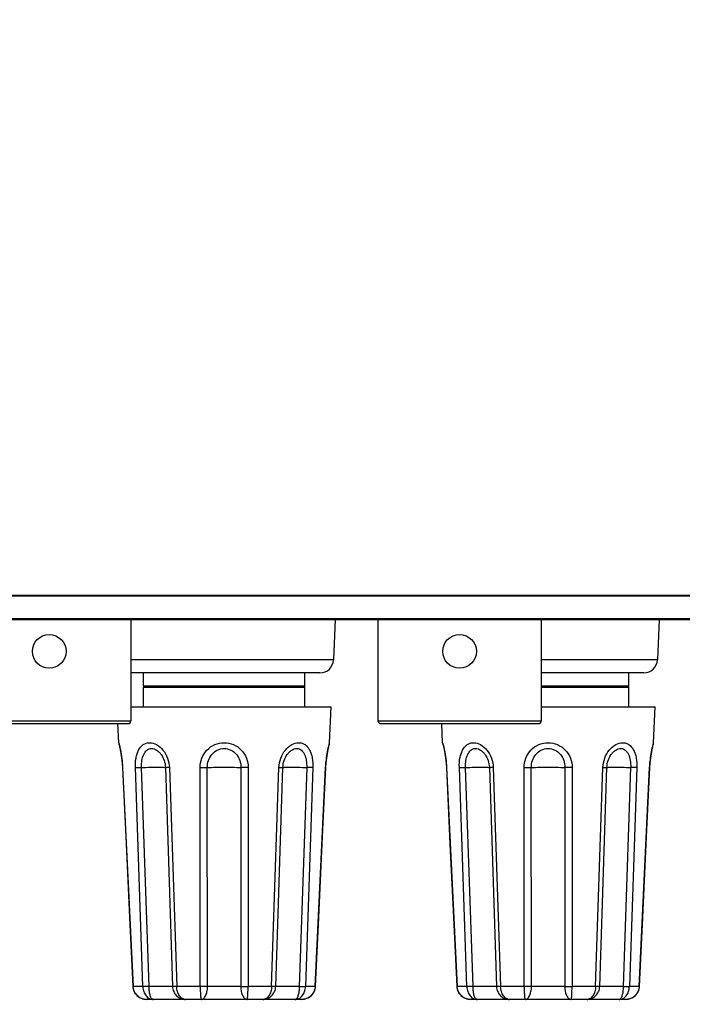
# Model space of a CAD drawing. Header units: inches. Extents: x 0 to 34, y 0 to 22.
# Tile 51 of 136: x 10 to 11.1, y 12.6 to 14.3. Entities that reach past the tile are written whole.
import ezdxf

# ---------------------------------------------------------------- set-up
doc = ezdxf.new("R2010")
doc.units = ezdxf.units.IN
doc.header["$LTSCALE"] = 1.87
doc.header["$MEASUREMENT"] = 0
doc.layers.get('0').update_dxf_attribs({"linetype": 'CONTINUOUS'})
doc.layers.add('02___PRT_ALL_AXES', color=7, linetype='CONTINUOUS')
doc.layers.add('DIMENSIONS', color=7, linetype='CONTINUOUS')
doc.styles.get("Standard").update_dxf_attribs({"font": 'txt', "width": 0.8})
doc.dimstyles.new('DIMSTYLE_1', dxfattribs={"dimtxt": 0.125, "dimasz": 0.18, "dimexe": 0.125, "dimexo": 0.0625, "dimgap": 0.0625, "dimtad": 0, "dimtih": 1, "dimtoh": 1, "dimdec": 3, "dimlfac": 1.333333, "dimzin": 4, "dimdsep": 46, "dimtxsty": 'STANDARD', "dimblk": '_FILLED', "dimblk1": '_FILLED', "dimblk2": '_FILLED', "dimcen": 0.09, "dimadec": 0, "dimazin": 0, "dimtp": 0.001, "dimtm": 0.001, "dimtfac": 1, "dimtdec": 3, "dimtofl": 0, "dimtmove": 0, "dimatfit": 3, "dimldrblk": '_FILLED', "dimfxl": 1, "dimtolj": 1, "dimtzin": 4, "dimarcsym": 0})

# ---------------------------------------------------------------- blocks, each defined once
blk = doc.blocks.new('_FILLED')
at = {"color": 0, "linetype": 'BYBLOCK'}
blk.add_solid([(0, 0), (-1, 0.1736), (-1, -0.1736)], dxfattribs=at)
blk = doc.blocks.new('*D2')
at = {"layer": 'DIMENSIONS', "color": 2, "linetype": 'CONTINUOUS'}
for p, q in [((5.8042, 13.4669), (5.8042, 11.6977)), ((14.8041, 13.4669), (14.8041, 11.6977)), ((5.8042, 11.8227), (9.5292, 11.8227)), ((14.8041, 11.8227), (11.0792, 11.8227))]:
    blk.add_line(p, q, dxfattribs=at)
at = {"layer": 'DIMENSIONS', "color": 2, "linetype": 'CONTINUOUS', "xscale": 0.18, "yscale": 0.18, "zscale": 0.18, "rotation": 180}
blk.add_blockref('_FILLED', (5.8042, 11.8227), dxfattribs=at)
at = {"layer": 'DIMENSIONS', "color": 2, "linetype": 'CONTINUOUS', "xscale": 0.18, "yscale": 0.18, "zscale": 0.18}
blk.add_blockref('_FILLED', (14.8041, 11.8227), dxfattribs=at)
at = {"layer": 'DIMENSIONS', "color": 2, "linetype": 'CONTINUOUS', "insert": (10.3042, 11.8852), "char_height": 0.125, "width": 1.425, "attachment_point": 2, "line_spacing_factor": 0.9}
blk.add_mtext('12.000{\\Ftxt.shx;\\W1.000000;\\H0.125000; }[304.8]', dxfattribs=at)
blk = doc.blocks.new('*D6')
at = {"layer": 'DIMENSIONS', "color": 2, "linetype": 'CONTINUOUS'}
for p, q in [((14.0667, 20.0346), (3.4292, 20.0346)), ((3.5542, 20.0346), (3.5542, 16.9028)), ((3.5542, 12.5727), (3.5542, 16.6528)), ((8.5529, 12.5727), (3.4292, 12.5727))]:
    blk.add_line(p, q, dxfattribs=at)
at = {"layer": 'DIMENSIONS', "color": 2, "linetype": 'CONTINUOUS', "xscale": 0.18, "yscale": 0.18, "zscale": 0.18}
for p, rotation in [((3.5542, 20.0346), 90), ((3.5542, 12.5727), 270)]:
    blk.add_blockref('_FILLED', p, dxfattribs=dict(at, rotation=rotation))
at = {"layer": 'DIMENSIONS', "color": 2, "linetype": 'CONTINUOUS', "insert": (3.5542, 16.8403), "char_height": 0.125, "width": 1.625, "attachment_point": 2, "line_spacing_factor": 0.9}
blk.add_mtext('(9.949{\\Ftxt.shx;\\W1.000000;\\H0.125000; }[252.71])', dxfattribs=at)

msp = doc.modelspace()

# ---------------------------------------------------------------- linework, layer by layer
at = {"color": 7, "linetype": 'CONTINUOUS'}
for p, q in [((6.10417, 13.27431), (14.50417, 13.27431)), ((6.10417, 13.27326), (14.50417, 13.27326)), ((14.50417, 13.2337), (6.10417, 13.2337)), ((14.50417, 13.23325), (6.10418, 13.23325)), ((6.20917, 13.23218), (14.39917, 13.23218)), ((10.1804, 13.23218), (10.1804, 13.05616)), ((10.53503, 13.23218), (10.53229, 13.1623)), ((10.60944, 13.23218), (10.60944, 13.05616)), ((10.8929, 13.23218), (10.8929, 13.05616)), ((11.09753, 13.23218), (11.09479, 13.1623)), ((10.53229, 13.1623), (10.1804, 13.1623)), ((11.09479, 13.1623), (10.8929, 13.1623)), ((10.50869, 13.13961), (10.1804, 13.13961)), ((11.07119, 13.13961), (10.8929, 13.13961)), ((9.89694, 13.05616), (10.1804, 13.05616)), ((10.60944, 13.05616), (10.8929, 13.05616)), ((9.90137, 13.05173), (10.17597, 13.05173)), ((10.61387, 13.05173), (10.88847, 13.05173)), ((10.15929, 13.01848), (10.16066, 13.01312)), ((10.15972, 13.01553), (10.15996, 13.01457)), ((10.16069, 13.01155), (10.16174, 13.0068)), ((10.16174, 13.0068), (10.16302, 13.00009)), ((10.16185, 13.00627), (10.16245, 13.00307)), ((10.52174, 12.9996), (10.523, 13.00627)), ((10.5224, 13.00307), (10.52311, 13.0068)), ((10.523, 13.00627), (10.5241, 13.01131)), ((10.52311, 13.0068), (10.52416, 13.01155)), ((10.52404, 13.01253), (10.52556, 13.01848)), ((10.5241, 13.01131), (10.52488, 13.01457)), ((10.52488, 13.01457), (10.52512, 13.01553)), ((10.72179, 13.01848), (10.72316, 13.01312)), ((10.72222, 13.01553), (10.72246, 13.01457)), ((10.72246, 13.01457), (10.72266, 13.01375)), ((10.72319, 13.01155), (10.72424, 13.0068)), ((10.72424, 13.0068), (10.72552, 13.00009)), ((10.72435, 13.00627), (10.72495, 13.00307)), ((11.08424, 12.9996), (11.0855, 13.00627)), ((11.0849, 13.00307), (11.08561, 13.0068)), ((11.0855, 13.00627), (11.0866, 13.01131)), ((11.08561, 13.0068), (11.08666, 13.01155)), ((11.08654, 13.01253), (11.08806, 13.01848)), ((11.0866, 13.01131), (11.08738, 13.01457)), ((11.08738, 13.01457), (11.08762, 13.01553)), ((10.16302, 13.00009), (10.16427, 12.99194)), ((10.16428, 12.99179), (10.16431, 12.99161)), ((10.16431, 12.99161), (10.16527, 12.98272)), ((10.51957, 12.98272), (10.52053, 12.99161)), ((10.52053, 12.99161), (10.52174, 12.9996)), ((10.52105, 12.99503), (10.52179, 12.99988)), ((10.72552, 13.00009), (10.72677, 12.99194)), ((10.72678, 12.99179), (10.72681, 12.99161)), ((10.72681, 12.99161), (10.72777, 12.98272)), ((11.08207, 12.98272), (11.08303, 12.99161)), ((11.08303, 12.99161), (11.08424, 12.9996)), ((11.08355, 12.99503), (11.08429, 12.99988)), ((10.16616, 12.97534), (10.16576, 12.97532)), ((10.16576, 12.97532), (10.17205, 12.84314)), ((10.16616, 12.97534), (10.18434, 12.5952)), ((10.18829, 12.97534), (10.19909, 12.97548)), ((10.20127, 12.5952), (10.18829, 12.97534)), ((10.2121, 12.59543), (10.19909, 12.97548)), ((10.24037, 12.97548), (10.25281, 12.59543)), ((10.24728, 12.97534), (10.24037, 12.97548)), ((10.24728, 12.97534), (10.26001, 12.5952)), ((10.30072, 12.97534), (10.31323, 12.97548)), ((10.30089, 12.5952), (10.30072, 12.97534)), ((10.31363, 12.59543), (10.31323, 12.97548)), ((10.37161, 12.97548), (10.37121, 12.59543)), ((10.38413, 12.97534), (10.37161, 12.97548)), ((10.38413, 12.97534), (10.38395, 12.5952)), ((10.42484, 12.5952), (10.43757, 12.97534)), ((10.43203, 12.59543), (10.44447, 12.97548)), ((10.43757, 12.97534), (10.44447, 12.97548)), ((10.48575, 12.97548), (10.47275, 12.59543)), ((10.49655, 12.97534), (10.48357, 12.5952)), ((10.49655, 12.97534), (10.48575, 12.97548)), ((10.50051, 12.5952), (10.51869, 12.97534)), ((10.5128, 12.84314), (10.51908, 12.97532)), ((10.51869, 12.97534), (10.51908, 12.97532)), ((10.51908, 12.97532), (10.51957, 12.98272)), ((10.72866, 12.97534), (10.72826, 12.97532)), ((10.72826, 12.97532), (10.73455, 12.84314)), ((10.72866, 12.97534), (10.74684, 12.5952)), ((10.75079, 12.97534), (10.76159, 12.97548)), ((10.76377, 12.5952), (10.75079, 12.97534)), ((10.7746, 12.59543), (10.76159, 12.97548)), ((10.80287, 12.97548), (10.81531, 12.59543)), ((10.80978, 12.97534), (10.80287, 12.97548)), ((10.80978, 12.97534), (10.82251, 12.5952)), ((10.86322, 12.97534), (10.87573, 12.97548)), ((10.86339, 12.5952), (10.86322, 12.97534)), ((10.87613, 12.59543), (10.87573, 12.97548)), ((10.93411, 12.97548), (10.93371, 12.59543)), ((10.94663, 12.97534), (10.93411, 12.97548)), ((10.94663, 12.97534), (10.94645, 12.5952)), ((10.98734, 12.5952), (11.00007, 12.97534)), ((10.99453, 12.59543), (11.00697, 12.97548)), ((11.00007, 12.97534), (11.00697, 12.97548)), ((11.04825, 12.97548), (11.03525, 12.59543)), ((11.05905, 12.97534), (11.04607, 12.5952)), ((11.05905, 12.97534), (11.04825, 12.97548)), ((11.06301, 12.5952), (11.08119, 12.97534)), ((11.0753, 12.84314), (11.08158, 12.97532)), ((11.08119, 12.97534), (11.08158, 12.97532)), ((11.08158, 12.97532), (11.08207, 12.98272)), ((10.17205, 12.84314), (10.17814, 12.71503)), ((10.5067, 12.71503), (10.5128, 12.84314)), ((10.73455, 12.84314), (10.74064, 12.71503)), ((11.0692, 12.71503), (11.0753, 12.84314)), ((10.17814, 12.71503), (10.18386, 12.59513)), ((10.50099, 12.59527), (10.5067, 12.71503)), ((10.74064, 12.71503), (10.74636, 12.59513)), ((11.06349, 12.59527), (11.0692, 12.71503)), ((10.18433, 12.59529), (10.18385, 12.59527)), ((10.18434, 12.5952), (10.18386, 12.59514)), ((10.18386, 12.59514), (10.18443, 12.59108)), ((10.20127, 12.5952), (10.18434, 12.5952)), ((10.2121, 12.59543), (10.20127, 12.59529)), ((10.2121, 12.5952), (10.20127, 12.5952)), ((10.2121, 12.5952), (10.2121, 12.59543)), ((10.26, 12.59529), (10.25281, 12.59543)), ((10.26001, 12.5952), (10.25282, 12.5952)), ((10.30089, 12.5952), (10.26001, 12.5952)), ((10.31363, 12.59543), (10.30089, 12.59529)), ((10.31363, 12.5952), (10.30089, 12.5952)), ((10.37121, 12.59543), (10.38395, 12.59529)), ((10.37121, 12.5952), (10.38395, 12.59524)), ((10.42484, 12.5952), (10.38395, 12.5952)), ((10.43203, 12.59543), (10.42484, 12.59529)), ((10.43203, 12.5952), (10.42484, 12.5952)), ((10.47275, 12.59543), (10.47274, 12.5952)), ((10.47275, 12.59543), (10.48358, 12.59529)), ((10.50051, 12.5952), (10.48357, 12.5952)), ((10.50099, 12.59527), (10.50051, 12.59529)), ((10.50099, 12.59514), (10.50051, 12.5952)), ((10.74683, 12.59529), (10.74635, 12.59527)), ((10.74684, 12.5952), (10.74636, 12.59514)), ((10.74636, 12.59514), (10.74693, 12.59108)), ((10.76377, 12.5952), (10.74684, 12.5952)), ((10.7746, 12.59543), (10.76377, 12.59529)), ((10.7746, 12.5952), (10.76377, 12.5952)), ((10.7746, 12.5952), (10.7746, 12.59543)), ((10.8225, 12.59529), (10.81531, 12.59543)), ((10.82251, 12.5952), (10.81532, 12.5952)), ((10.86339, 12.5952), (10.82251, 12.5952)), ((10.87613, 12.59543), (10.86339, 12.59529)), ((10.87613, 12.5952), (10.86339, 12.5952)), ((10.93371, 12.59543), (10.94645, 12.59529)), ((10.93371, 12.5952), (10.94645, 12.59524)), ((10.98734, 12.5952), (10.94645, 12.5952)), ((10.99453, 12.59543), (10.98734, 12.59529)), ((10.99453, 12.5952), (10.98734, 12.5952)), ((11.03525, 12.59543), (11.03524, 12.5952)), ((11.03525, 12.59543), (11.04608, 12.59529)), ((11.06301, 12.5952), (11.04607, 12.5952)), ((11.06349, 12.59527), (11.06301, 12.59529)), ((11.06349, 12.59514), (11.06301, 12.5952)), ((10.18443, 12.59108), (10.18681, 12.58498)), ((10.18681, 12.58498), (10.19062, 12.58003)), ((10.19062, 12.58003), (10.1909, 12.57967)), ((10.1909, 12.57967), (10.19641, 12.57564)), ((10.48843, 12.57564), (10.49395, 12.57967)), ((10.49387, 12.57962), (10.49794, 12.58482)), ((10.49395, 12.57967), (10.49804, 12.58498)), ((10.49794, 12.58482), (10.49919, 12.58795)), ((10.74693, 12.59108), (10.74931, 12.58498)), ((10.74931, 12.58498), (10.75312, 12.58003)), ((10.75312, 12.58003), (10.7534, 12.57967)), ((10.7534, 12.57967), (10.75891, 12.57564)), ((11.05093, 12.57564), (11.05645, 12.57967)), ((11.05637, 12.57962), (11.06044, 12.58482)), ((11.05645, 12.57967), (11.06054, 12.58498)), ((11.06044, 12.58482), (11.06169, 12.58795)), ((10.19641, 12.57564), (10.19987, 12.57437)), ((10.19987, 12.57437), (10.203, 12.57323)), ((10.203, 12.57323), (10.20819, 12.57268)), ((10.47657, 12.57268), (10.20819, 12.57268)), ((10.47658, 12.57268), (10.48184, 12.57323)), ((10.47658, 12.57268), (10.48166, 12.57319)), ((10.48184, 12.57323), (10.48843, 12.57564)), ((10.75891, 12.57564), (10.76237, 12.57437)), ((10.76237, 12.57437), (10.7655, 12.57323)), ((10.7655, 12.57323), (10.77069, 12.57268)), ((11.03907, 12.57268), (10.77069, 12.57268)), ((11.03908, 12.57268), (11.04434, 12.57323)), ((11.03908, 12.57268), (11.04416, 12.57319)), ((11.04434, 12.57323), (11.05093, 12.57564))]:
    msp.add_line(p, q, dxfattribs=at)
for points in [[(10.15929, 13.01848), (10.15933, 13.01783), (10.15972, 13.01553)], [(10.15996, 13.01457), (10.16074, 13.01131), (10.16116, 13.00939)], [(10.52512, 13.01553), (10.52551, 13.01783), (10.52556, 13.01848)], [(10.72179, 13.01848), (10.72183, 13.01783), (10.72222, 13.01553)], [(10.72266, 13.01375), (10.72324, 13.01131), (10.72366, 13.00939)], [(11.08762, 13.01553), (11.08801, 13.01783), (11.08806, 13.01848)], [(10.16305, 12.99988), (10.1631, 12.9996), (10.16379, 12.99503)], [(10.16427, 12.99194), (10.16526, 12.98281), (10.16576, 12.97532)], [(10.72555, 12.99988), (10.7256, 12.9996), (10.72629, 12.99503)], [(10.72677, 12.99194), (10.72776, 12.98281), (10.72826, 12.97532)], [(10.49804, 12.58498), (10.50042, 12.59108), (10.50099, 12.59514)], [(11.06054, 12.58498), (11.06292, 12.59108), (11.06349, 12.59514)], [(10.48166, 12.57319), (10.48827, 12.57555), (10.48834, 12.5756)], [(11.04416, 12.57319), (11.05077, 12.57555), (11.05084, 12.5756)]]:
    msp.add_lwpolyline(points, dxfattribs=at)
for centre in [(10.03867, 13.17693), (10.75117, 13.17693)]:
    msp.add_circle(centre, 0.02923, dxfattribs=at)
for centre, radius, start, end in [((10.50869, 13.16323), 0.02362, 270, 357.75426), ((11.07119, 13.16323), 0.02362, 270, 357.75426), ((10.17598, 13.05616), 0.00443, 269.99997, 360), ((10.61387, 13.05616), 0.00443, 180, 270.00003), ((10.88848, 13.05616), 0.00443, 269.99997, 360), ((10.2823, 12.59652), 0.0295, 182.11389, 182.55559), ((10.28336, 12.59592), 0.03027, 358.64131, 359.07153), ((10.4012, 12.5959), 0.02999, 180.89427, 181.32722), ((10.40883, 12.59627), 0.02322, 357.35641, 357.91766), ((10.8448, 12.59652), 0.0295, 182.11389, 182.55559), ((10.84586, 12.59592), 0.03027, 358.64131, 359.07153), ((10.9637, 12.5959), 0.02999, 180.89427, 181.32722), ((10.97133, 12.59627), 0.02322, 357.35641, 357.91766)]:
    msp.add_arc(centre, radius, start, end, dxfattribs=at)
for points, knots in [([(10.16066, 13.01312), (10.16122, 13.01083), (10.16402, 12.9984), (10.16567, 12.9857), (10.16616, 12.97534)], [0, 0, 0, 0, 0.1851149, 1, 1, 1, 1]), ([(10.18829, 12.97534), (10.18811, 12.98079), (10.18857, 12.98887), (10.19103, 12.99898), (10.19442, 13.00737), (10.19984, 13.01434), (10.20712, 13.01792), (10.21521, 13.01909), (10.2262, 13.01561), (10.23716, 13.00579), (10.24498, 12.9918), (10.24709, 12.98088), (10.24728, 12.97534)], [0, 0, 0, 0, 0.1425009, 0.2089772, 0.2706348, 0.3786994, 0.4286864, 0.4790447, 0.5886469, 0.7156222, 0.8551607, 1, 1, 1, 1]), ([(10.19909, 12.97548), (10.19896, 12.9795), (10.19933, 12.9872), (10.20165, 12.99635), (10.20501, 13.00232), (10.20814, 13.0057), (10.21198, 13.00788), (10.21794, 13.00887), (10.22419, 13.00658), (10.22944, 13.00237), (10.2344, 12.99658), (10.23885, 12.98757), (10.24024, 12.97955), (10.24037, 12.97548)], [0, 0, 0, 0, 0.1414702, 0.2705387, 0.3281716, 0.3811113, 0.4309853, 0.4807307, 0.5895774, 0.6515735, 0.7175159, 0.8565953, 1, 1, 1, 1]), ([(10.30072, 12.97534), (10.30071, 12.98088), (10.30275, 12.99204), (10.31178, 13.00641), (10.32569, 13.01618), (10.33688, 13.01848), (10.34242, 13.01848)], [0, 0, 0, 0, 0.250757, 0.4998871, 0.749151, 1, 1, 1, 1]), ([(10.31323, 12.97548), (10.31323, 12.97954), (10.31453, 12.98771), (10.32048, 12.99858), (10.33018, 13.00641), (10.33837, 13.00835), (10.34242, 13.00835)], [0, 0, 0, 0, 0.2510559, 0.5005061, 0.7496255, 1, 1, 1, 1]), ([(10.34242, 13.01848), (10.34797, 13.01848), (10.35915, 13.01618), (10.37307, 13.00641), (10.38209, 12.99204), (10.38413, 12.98088), (10.38413, 12.97534)], [0, 0, 0, 0, 0.2508589, 0.5001628, 0.749276, 1, 1, 1, 1]), ([(10.34242, 13.00835), (10.34647, 13.00835), (10.35467, 13.00641), (10.36436, 12.99858), (10.37032, 12.98771), (10.37162, 12.97954), (10.37161, 12.97548)], [0, 0, 0, 0, 0.2503843, 0.4995426, 0.7489733, 1, 1, 1, 1]), ([(10.43757, 12.97534), (10.43775, 12.98088), (10.43987, 12.9918), (10.44769, 13.00579), (10.45865, 13.01561), (10.46963, 13.01909), (10.47772, 13.01792), (10.48501, 13.01434), (10.49042, 13.00737), (10.49381, 12.99898), (10.49627, 12.98887), (10.49674, 12.98079), (10.49655, 12.97534)], [0, 0, 0, 0, 0.1448615, 0.2843756, 0.4113442, 0.5209489, 0.5713073, 0.6212928, 0.729363, 0.7910299, 0.8575208, 1, 1, 1, 1]), ([(10.44447, 12.97548), (10.4446, 12.97955), (10.446, 12.98757), (10.45044, 12.99658), (10.45541, 13.00237), (10.46065, 13.00658), (10.46691, 13.00887), (10.47287, 13.00788), (10.4767, 13.0057), (10.47984, 13.00232), (10.48319, 12.99635), (10.48552, 12.9872), (10.48589, 12.9795), (10.48575, 12.97548)], [0, 0, 0, 0, 0.1434248, 0.2824815, 0.348417, 0.4104121, 0.5192619, 0.5690074, 0.6188796, 0.67182, 0.7294588, 0.8585496, 1, 1, 1, 1]), ([(10.51869, 12.97534), (10.51886, 12.97902), (10.51982, 12.99153), (10.52197, 13.00392), (10.52404, 13.01253)], [0, 0, 0, 0, 0.2941581, 1, 1, 1, 1]), ([(10.72316, 13.01312), (10.72372, 13.01083), (10.72652, 12.9984), (10.72817, 12.9857), (10.72866, 12.97534)], [0, 0, 0, 0, 0.1851149, 1, 1, 1, 1]), ([(10.75079, 12.97534), (10.75061, 12.98079), (10.75107, 12.98887), (10.75353, 12.99898), (10.75692, 13.00737), (10.76234, 13.01434), (10.76962, 13.01792), (10.77771, 13.01909), (10.7887, 13.01561), (10.79966, 13.00579), (10.80748, 12.9918), (10.80959, 12.98088), (10.80978, 12.97534)], [0, 0, 0, 0, 0.1425009, 0.2089772, 0.2706348, 0.3786994, 0.4286864, 0.4790447, 0.5886469, 0.7156222, 0.8551607, 1, 1, 1, 1]), ([(10.76159, 12.97548), (10.76146, 12.9795), (10.76183, 12.9872), (10.76415, 12.99635), (10.76751, 13.00232), (10.77064, 13.0057), (10.77448, 13.00788), (10.78044, 13.00887), (10.78669, 13.00658), (10.79194, 13.00237), (10.7969, 12.99658), (10.80135, 12.98757), (10.80274, 12.97955), (10.80287, 12.97548)], [0, 0, 0, 0, 0.1414702, 0.2705387, 0.3281716, 0.3811113, 0.4309853, 0.4807307, 0.5895774, 0.6515735, 0.7175159, 0.8565953, 1, 1, 1, 1]), ([(10.86322, 12.97534), (10.86321, 12.98088), (10.86525, 12.99204), (10.87428, 13.00641), (10.88819, 13.01618), (10.89938, 13.01848), (10.90492, 13.01848)], [0, 0, 0, 0, 0.250757, 0.4998871, 0.749151, 1, 1, 1, 1]), ([(10.87573, 12.97548), (10.87573, 12.97954), (10.87703, 12.98771), (10.88298, 12.99858), (10.89268, 13.00641), (10.90087, 13.00835), (10.90492, 13.00835)], [0, 0, 0, 0, 0.2510559, 0.5005061, 0.7496255, 1, 1, 1, 1]), ([(10.90492, 13.01848), (10.91047, 13.01848), (10.92165, 13.01618), (10.93557, 13.00641), (10.94459, 12.99204), (10.94663, 12.98088), (10.94663, 12.97534)], [0, 0, 0, 0, 0.2508589, 0.5001628, 0.749276, 1, 1, 1, 1]), ([(10.90492, 13.00835), (10.90897, 13.00835), (10.91717, 13.00641), (10.92686, 12.99858), (10.93282, 12.98771), (10.93412, 12.97954), (10.93411, 12.97548)], [0, 0, 0, 0, 0.2503843, 0.4995426, 0.7489733, 1, 1, 1, 1]), ([(11.00007, 12.97534), (11.00025, 12.98088), (11.00237, 12.9918), (11.01019, 13.00579), (11.02115, 13.01561), (11.03213, 13.01909), (11.04022, 13.01792), (11.04751, 13.01434), (11.05292, 13.00737), (11.05631, 12.99898), (11.05877, 12.98887), (11.05924, 12.98079), (11.05905, 12.97534)], [0, 0, 0, 0, 0.1448615, 0.2843756, 0.4113442, 0.5209489, 0.5713073, 0.6212928, 0.729363, 0.7910299, 0.8575208, 1, 1, 1, 1]), ([(11.00697, 12.97548), (11.0071, 12.97955), (11.0085, 12.98757), (11.01294, 12.99658), (11.01791, 13.00237), (11.02315, 13.00658), (11.02941, 13.00887), (11.03537, 13.00788), (11.0392, 13.0057), (11.04234, 13.00232), (11.04569, 12.99635), (11.04802, 12.9872), (11.04839, 12.9795), (11.04825, 12.97548)], [0, 0, 0, 0, 0.1434248, 0.2824815, 0.348417, 0.4104121, 0.5192619, 0.5690074, 0.6188796, 0.67182, 0.7294588, 0.8585496, 1, 1, 1, 1]), ([(11.08119, 12.97534), (11.08136, 12.97902), (11.08232, 12.99153), (11.08447, 13.00392), (11.08654, 13.01253)], [0, 0, 0, 0, 0.2941581, 1, 1, 1, 1]), ([(10.19909, 12.97548), (10.2041, 12.97563), (10.21136, 12.9758), (10.22061, 12.97593), (10.22656, 12.97596), (10.23159, 12.97593), (10.23556, 12.97586), (10.23837, 12.97572), (10.23986, 12.97561), (10.24037, 12.97548)], [0, 0, 0, 0, 0.3637191, 0.5272728, 0.6724983, 0.7953743, 0.8925291, 0.9613251, 1, 1, 1, 1]), ([(10.44447, 12.97548), (10.44499, 12.97561), (10.44647, 12.97572), (10.44928, 12.97586), (10.45326, 12.97593), (10.45829, 12.97596), (10.46423, 12.97593), (10.47349, 12.9758), (10.48075, 12.97563), (10.48575, 12.97548)], [0, 0, 0, 0, 0.0386749, 0.1074709, 0.2046257, 0.3275017, 0.4727272, 0.6362809, 1, 1, 1, 1]), ([(10.76159, 12.97548), (10.7666, 12.97563), (10.77386, 12.9758), (10.78311, 12.97593), (10.78906, 12.97596), (10.79409, 12.97593), (10.79806, 12.97586), (10.80087, 12.97572), (10.80236, 12.97561), (10.80287, 12.97548)], [0, 0, 0, 0, 0.3637191, 0.5272728, 0.6724983, 0.7953743, 0.8925291, 0.9613251, 1, 1, 1, 1]), ([(11.00697, 12.97548), (11.00749, 12.97561), (11.00897, 12.97572), (11.01178, 12.97586), (11.01576, 12.97593), (11.02079, 12.97596), (11.02673, 12.97593), (11.03599, 12.9758), (11.04325, 12.97563), (11.04825, 12.97548)], [0, 0, 0, 0, 0.0386749, 0.1074709, 0.2046257, 0.3275017, 0.4727272, 0.6362809, 1, 1, 1, 1]), ([(10.20819, 12.57268), (10.2052, 12.57269), (10.19916, 12.57384), (10.19139, 12.57876), (10.18596, 12.5862), (10.18448, 12.5922), (10.18434, 12.5952)], [0, 0, 0, 0, 0.2494153, 0.4993153, 0.7495798, 1, 1, 1, 1]), ([(10.20127, 12.5952), (10.20138, 12.59223), (10.2024, 12.58648), (10.20635, 12.57905), (10.21232, 12.57391), (10.21727, 12.57268), (10.21963, 12.57268)], [0, 0, 0, 0, 0.2795346, 0.5406148, 0.7777315, 1, 1, 1, 1]), ([(10.25281, 12.59543), (10.25227, 12.59537), (10.25079, 12.59531), (10.24798, 12.59524), (10.24404, 12.59521), (10.23688, 12.59519), (10.22611, 12.59525), (10.21702, 12.59536), (10.2121, 12.59543)], [0, 0, 0, 0, 0.0398536, 0.1094338, 0.2069306, 0.3297483, 0.6375622, 1, 1, 1, 1]), ([(10.21963, 12.57268), (10.21908, 12.57268), (10.21788, 12.57302), (10.21639, 12.57442), (10.21513, 12.57652), (10.21408, 12.57931), (10.21324, 12.58269), (10.21239, 12.58803), (10.21214, 12.59228), (10.2121, 12.5952)], [0, 0, 0, 0, 0.0651997, 0.141575, 0.2375427, 0.3556384, 0.494827, 0.6518985, 1, 1, 1, 1]), ([(10.25282, 12.5952), (10.25295, 12.59221), (10.25436, 12.58625), (10.2595, 12.57881), (10.26688, 12.57385), (10.27266, 12.57268), (10.27549, 12.57268)], [0, 0, 0, 0, 0.2565406, 0.5099697, 0.7579132, 1, 1, 1, 1]), ([(10.27549, 12.57268), (10.27354, 12.57268), (10.26927, 12.5741), (10.26436, 12.57926), (10.261, 12.58658), (10.2601, 12.59224), (10.26001, 12.5952)], [0, 0, 0, 0, 0.1969498, 0.428834, 0.7010882, 1, 1, 1, 1]), ([(10.30089, 12.5952), (10.3009, 12.59228), (10.30097, 12.58693), (10.30123, 12.58064), (10.3016, 12.57663), (10.30196, 12.57456), (10.30225, 12.57333), (10.30271, 12.57268), (10.30292, 12.57268)], [0, 0, 0, 0, 0.3831234, 0.7023571, 0.8237126, 0.9142344, 0.9720168, 1, 1, 1, 1]), ([(10.30292, 12.57268), (10.30428, 12.57268), (10.30648, 12.57392), (10.3086, 12.57647), (10.3109, 12.58043), (10.31292, 12.58676), (10.31356, 12.59226), (10.31363, 12.5952)], [0, 0, 0, 0, 0.1538318, 0.2561661, 0.3772993, 0.6680436, 1, 1, 1, 1]), ([(10.37121, 12.59543), (10.36162, 12.59526), (10.34242, 12.59514), (10.32323, 12.59526), (10.31363, 12.59543)], [0, 0, 0, 0, 0.4999893, 1, 1, 1, 1]), ([(10.37121, 12.5952), (10.37128, 12.59227), (10.37192, 12.58676), (10.37395, 12.58043), (10.37625, 12.57647), (10.37837, 12.57392), (10.38056, 12.57268), (10.38192, 12.57268)], [0, 0, 0, 0, 0.3319498, 0.6226828, 0.7438399, 0.8461831, 1, 1, 1, 1]), ([(10.38192, 12.57268), (10.38213, 12.57268), (10.3826, 12.57333), (10.38289, 12.57456), (10.38324, 12.57663), (10.38361, 12.58064), (10.38388, 12.58693), (10.38395, 12.59228), (10.38395, 12.5952)], [0, 0, 0, 0, 0.0279851, 0.0857573, 0.1762878, 0.2976705, 0.616887, 1, 1, 1, 1]), ([(10.40936, 12.57268), (10.41218, 12.57268), (10.41796, 12.57385), (10.42534, 12.57881), (10.43049, 12.58625), (10.43189, 12.59221), (10.43203, 12.5952)], [0, 0, 0, 0, 0.2420873, 0.4900298, 0.7434594, 1, 1, 1, 1]), ([(10.42484, 12.5952), (10.42474, 12.59224), (10.42385, 12.58658), (10.42048, 12.57926), (10.41558, 12.5741), (10.41131, 12.57268), (10.40936, 12.57268)], [0, 0, 0, 0, 0.2989115, 0.5711672, 0.8030511, 1, 1, 1, 1]), ([(10.47275, 12.59543), (10.46783, 12.59536), (10.45873, 12.59525), (10.44797, 12.59519), (10.4408, 12.59521), (10.43687, 12.59524), (10.43406, 12.59531), (10.43257, 12.59537), (10.43203, 12.59543)], [0, 0, 0, 0, 0.3624118, 0.6702303, 0.7930517, 0.8905534, 0.9601397, 1, 1, 1, 1]), ([(10.46522, 12.57268), (10.46758, 12.57268), (10.47253, 12.57391), (10.4785, 12.57905), (10.48244, 12.58648), (10.48347, 12.59223), (10.48357, 12.5952)], [0, 0, 0, 0, 0.2222483, 0.4594063, 0.7204715, 1, 1, 1, 1]), ([(10.47274, 12.5952), (10.47271, 12.59228), (10.47246, 12.58803), (10.4716, 12.58269), (10.47076, 12.57931), (10.46971, 12.57652), (10.46845, 12.57442), (10.46697, 12.57302), (10.46576, 12.57268), (10.46522, 12.57268)], [0, 0, 0, 0, 0.3480943, 0.5051463, 0.6443437, 0.76246, 0.8584369, 0.9348168, 1, 1, 1, 1]), ([(10.47274, 12.5952), (10.47383, 12.59518), (10.47744, 12.59512), (10.48105, 12.59509), (10.48357, 12.59524)], [0, 0, 0, 0, 0.3006246, 1, 1, 1, 1]), ([(10.50051, 12.5952), (10.50036, 12.5922), (10.49888, 12.58618), (10.49343, 12.57873), (10.48563, 12.57382), (10.47958, 12.57268), (10.47658, 12.57268)], [0, 0, 0, 0, 0.250422, 0.5006901, 0.7505899, 1, 1, 1, 1]), ([(10.77069, 12.57268), (10.7677, 12.57269), (10.76166, 12.57384), (10.75389, 12.57876), (10.74846, 12.5862), (10.74698, 12.5922), (10.74684, 12.5952)], [0, 0, 0, 0, 0.2494153, 0.4993153, 0.7495798, 1, 1, 1, 1]), ([(10.76377, 12.5952), (10.76388, 12.59223), (10.7649, 12.58648), (10.76885, 12.57905), (10.77482, 12.57391), (10.77977, 12.57268), (10.78213, 12.57268)], [0, 0, 0, 0, 0.2795346, 0.5406148, 0.7777315, 1, 1, 1, 1]), ([(10.81531, 12.59543), (10.81477, 12.59537), (10.81329, 12.59531), (10.81048, 12.59524), (10.80654, 12.59521), (10.79938, 12.59519), (10.78861, 12.59525), (10.77952, 12.59536), (10.7746, 12.59543)], [0, 0, 0, 0, 0.0398536, 0.1094338, 0.2069306, 0.3297483, 0.6375622, 1, 1, 1, 1]), ([(10.78213, 12.57268), (10.78158, 12.57268), (10.78038, 12.57302), (10.77889, 12.57442), (10.77763, 12.57652), (10.77658, 12.57931), (10.77574, 12.58269), (10.77489, 12.58803), (10.77464, 12.59228), (10.7746, 12.5952)], [0, 0, 0, 0, 0.0651997, 0.141575, 0.2375427, 0.3556384, 0.494827, 0.6518985, 1, 1, 1, 1]), ([(10.81532, 12.5952), (10.81545, 12.59221), (10.81686, 12.58625), (10.822, 12.57881), (10.82938, 12.57385), (10.83516, 12.57268), (10.83799, 12.57268)], [0, 0, 0, 0, 0.2565406, 0.5099697, 0.7579132, 1, 1, 1, 1]), ([(10.83799, 12.57268), (10.83604, 12.57268), (10.83177, 12.5741), (10.82686, 12.57926), (10.8235, 12.58658), (10.8226, 12.59224), (10.82251, 12.5952)], [0, 0, 0, 0, 0.1969498, 0.428834, 0.7010882, 1, 1, 1, 1]), ([(10.86339, 12.5952), (10.8634, 12.59228), (10.86347, 12.58693), (10.86373, 12.58064), (10.8641, 12.57663), (10.86446, 12.57456), (10.86475, 12.57333), (10.86521, 12.57268), (10.86542, 12.57268)], [0, 0, 0, 0, 0.3831234, 0.7023571, 0.8237126, 0.9142344, 0.9720168, 1, 1, 1, 1]), ([(10.86542, 12.57268), (10.86678, 12.57268), (10.86898, 12.57392), (10.8711, 12.57647), (10.8734, 12.58043), (10.87542, 12.58676), (10.87606, 12.59226), (10.87613, 12.5952)], [0, 0, 0, 0, 0.1538318, 0.2561661, 0.3772993, 0.6680436, 1, 1, 1, 1]), ([(10.93371, 12.59543), (10.92412, 12.59526), (10.90492, 12.59514), (10.88573, 12.59526), (10.87613, 12.59543)], [0, 0, 0, 0, 0.4999893, 1, 1, 1, 1]), ([(10.93371, 12.5952), (10.93378, 12.59227), (10.93442, 12.58676), (10.93645, 12.58043), (10.93875, 12.57647), (10.94087, 12.57392), (10.94306, 12.57268), (10.94442, 12.57268)], [0, 0, 0, 0, 0.3319498, 0.6226828, 0.7438399, 0.8461831, 1, 1, 1, 1]), ([(10.94442, 12.57268), (10.94463, 12.57268), (10.9451, 12.57333), (10.94539, 12.57456), (10.94574, 12.57663), (10.94611, 12.58064), (10.94638, 12.58693), (10.94645, 12.59228), (10.94645, 12.5952)], [0, 0, 0, 0, 0.0279851, 0.0857573, 0.1762878, 0.2976705, 0.616887, 1, 1, 1, 1]), ([(10.97186, 12.57268), (10.97468, 12.57268), (10.98046, 12.57385), (10.98784, 12.57881), (10.99299, 12.58625), (10.99439, 12.59221), (10.99453, 12.5952)], [0, 0, 0, 0, 0.2420873, 0.4900298, 0.7434594, 1, 1, 1, 1]), ([(10.98734, 12.5952), (10.98724, 12.59224), (10.98635, 12.58658), (10.98298, 12.57926), (10.97808, 12.5741), (10.97381, 12.57268), (10.97186, 12.57268)], [0, 0, 0, 0, 0.2989115, 0.5711672, 0.8030511, 1, 1, 1, 1]), ([(11.03525, 12.59543), (11.03033, 12.59536), (11.02123, 12.59525), (11.01047, 12.59519), (11.0033, 12.59521), (10.99937, 12.59524), (10.99656, 12.59531), (10.99507, 12.59537), (10.99453, 12.59543)], [0, 0, 0, 0, 0.3624118, 0.6702303, 0.7930517, 0.8905534, 0.9601397, 1, 1, 1, 1]), ([(11.02772, 12.57268), (11.03008, 12.57268), (11.03503, 12.57391), (11.041, 12.57905), (11.04494, 12.58648), (11.04597, 12.59223), (11.04607, 12.5952)], [0, 0, 0, 0, 0.2222483, 0.4594063, 0.7204715, 1, 1, 1, 1]), ([(11.03524, 12.5952), (11.03521, 12.59228), (11.03496, 12.58803), (11.0341, 12.58269), (11.03326, 12.57931), (11.03221, 12.57652), (11.03095, 12.57442), (11.02947, 12.57302), (11.02826, 12.57268), (11.02772, 12.57268)], [0, 0, 0, 0, 0.3480943, 0.5051463, 0.6443437, 0.76246, 0.8584369, 0.9348168, 1, 1, 1, 1]), ([(11.03524, 12.5952), (11.03633, 12.59518), (11.03994, 12.59512), (11.04355, 12.59509), (11.04607, 12.59524)], [0, 0, 0, 0, 0.3006246, 1, 1, 1, 1]), ([(11.06301, 12.5952), (11.06286, 12.5922), (11.06138, 12.58618), (11.05593, 12.57873), (11.04813, 12.57382), (11.04208, 12.57268), (11.03908, 12.57268)], [0, 0, 0, 0, 0.250422, 0.5006901, 0.7505899, 1, 1, 1, 1])]:
    msp.add_open_spline(points, degree=3, knots=knots, dxfattribs=at)
for points in [[(10.31323, 12.97548), (10.32296, 12.97584), (10.34242, 12.97607), (10.36189, 12.97584), (10.37161, 12.97548)], [(10.87573, 12.97548), (10.88546, 12.97584), (10.90492, 12.97607), (10.92439, 12.97584), (10.93411, 12.97548)]]:
    msp.add_open_spline(points, degree=3, dxfattribs=at)
at = {"layer": '02___PRT_ALL_AXES', "color": 7, "linetype": 'CONTINUOUS'}
for p, q in [((10.20217, 13.11716), (10.20217, 13.13961)), ((10.48268, 13.11716), (10.48268, 13.13961)), ((11.04518, 13.11716), (11.04518, 13.13961)), ((10.20217, 13.11716), (10.48268, 13.11716)), ((10.20217, 13.1148), (10.48268, 13.1148)), ((10.20217, 13.08055), (10.20217, 13.1148)), ((10.20305, 13.11628), (10.48179, 13.11628)), ((10.20305, 13.11569), (10.48179, 13.11569)), ((10.48268, 13.08055), (10.48268, 13.1148)), ((10.8929, 13.11716), (11.04518, 13.11716)), ((10.8929, 13.11628), (11.04429, 13.11628)), ((10.8929, 13.11569), (11.04429, 13.11569)), ((10.8929, 13.1148), (11.04518, 13.1148)), ((11.04518, 13.08055), (11.04518, 13.1148)), ((10.1804, 13.08055), (10.52845, 13.08055)), ((10.52556, 13.01848), (10.52845, 13.08055)), ((10.8929, 13.08055), (11.09095, 13.08055)), ((11.08806, 13.01848), (11.09095, 13.08055)), ((10.15929, 13.01848), (10.15774, 13.05173)), ((10.72179, 13.01848), (10.72024, 13.05173))]:
    msp.add_line(p, q, dxfattribs=at)
for centre, start, end in [((10.20305, 13.11716), 180, 270), ((10.20305, 13.1148), 90, 180), ((10.48179, 13.11716), 270, 360), ((10.48179, 13.1148), 0, 90), ((11.04429, 13.11716), 270, 360), ((11.04429, 13.1148), 0, 90)]:
    msp.add_arc(centre, 0.000886, start, end, dxfattribs=at)

# ---------------------------------------------------------------- dimensions: what is measured, and where the dimension line sits
at = {"layer": 'DIMENSIONS', "color": 2, "linetype": 'CONTINUOUS'}
dim = msp.add_linear_dim(base=(3.55424, 12.57268), p1=(14.12917, 20.03463), p2=(8.61542, 12.57268), angle=270, text='(<>)', dimstyle='DIMSTYLE_1', dxfattribs=at)
dim.commit()
dim.dimension.update_dxf_attribs({"geometry": '*D6', "text_midpoint": (3.55424, 16.77782), "dimtype": 160})
dim = msp.add_linear_dim(base=(5.80424, 11.82268), p1=(14.80411, 13.52945), p2=(5.80424, 13.52945), angle=180, dimstyle='DIMSTYLE_1', dxfattribs=at)
dim.commit()
dim.dimension.update_dxf_attribs({"geometry": '*D2', "text_midpoint": (10.30417, 11.82268), "dimtype": 160})

doc.saveas('drawing.dxf')
